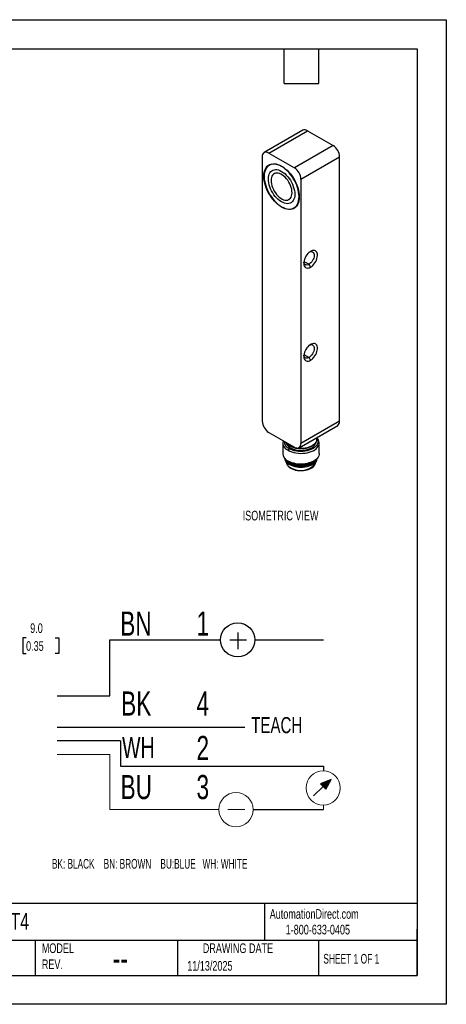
# Model space of a CAD drawing. Header units: millimetres. Extents: x 0 to 210, y 0 to 162.
# Tile 2 of 2: x 139 to 210, y 0 to 162. Entities that reach past the tile are written whole.
import ezdxf

# ---------------------------------------------------------------- set-up
doc = ezdxf.new("R2010")
doc.units = ezdxf.units.MM
doc.header["$LTSCALE"] = 0.75
doc.layers.add('DIMENSIONS', color=140, linetype='Continuous', lineweight=25)
doc.layers.add('TEXT', color=140, linetype='Continuous', lineweight=25)
doc.styles.add('SLDTEXTSTYLE0', font='TXT', dxfattribs={"width": 0.7})
doc.styles.add('SLDTEXTSTYLE1', font='TXT', dxfattribs={"width": 0.637778})
doc.styles.add('SLDTEXTSTYLE2', font='TXT', dxfattribs={"width": 0.65})
doc.dimstyles.new('SLDDIMSTYLE2', dxfattribs={"dimtxt": 1.618506, "dimasz": 2.4765, "dimexe": 0, "dimexo": 0.0625, "dimgap": 0.404626, "dimtad": 0, "dimtih": 1, "dimtoh": 1, "dimdec": 1, "dimlfac": 1.333333, "dimrnd": 1e-09, "dimzin": 4, "dimdsep": 46, "dimtxsty": 'SLDTEXTSTYLE0', "dimsah": 1, "dimcen": 0.09, "dimadec": 0, "dimazin": 1, "dimtfac": 1, "dimtdec": 1, "dimtofl": 0, "dimtmove": 0, "dimatfit": 3, "dimfxl": 0, "dimfrac": 2, "dimtolj": 1, "dimtzin": 12, "dimarcsym": 0})

# ---------------------------------------------------------------- blocks, each defined once
blk = doc.blocks.new('SW_NOTE_0')
at = {"color": 0, "linetype": 'Continuous', "lineweight": 18, "insert": (0, 2.56), "char_height": 1.984, "attachment_point": 1, "style": 'SLDTEXTSTYLE0'}
blk.add_mtext('TEACH', dxfattribs=at)
blk = doc.blocks.new('SW_NOTE_0_1')
at = {"color": 0, "linetype": 'Continuous', "lineweight": 18, "insert": (0, 3.33), "char_height": 2.58, "attachment_point": 1, "style": 'SLDTEXTSTYLE0'}
blk.add_mtext('WH', dxfattribs=at)
blk = doc.blocks.new('SW_NOTE_0_2')
at = {"color": 0, "linetype": 'Continuous', "lineweight": 18, "insert": (0, 3.84), "char_height": 2.977, "attachment_point": 1, "style": 'SLDTEXTSTYLE0'}
blk.add_mtext('BN', dxfattribs=at)
blk = doc.blocks.new('SW_NOTE_0_3')
at = {"color": 0, "linetype": 'Continuous', "lineweight": 18, "insert": (0, 3.84), "char_height": 2.977, "attachment_point": 1, "style": 'SLDTEXTSTYLE0'}
blk.add_mtext('BK', dxfattribs=at)
blk = doc.blocks.new('SW_NOTE_0_4')
at = {"color": 0, "linetype": 'Continuous', "lineweight": 18, "insert": (0, 3.84), "char_height": 2.977, "attachment_point": 1, "style": 'SLDTEXTSTYLE0'}
blk.add_mtext('BU', dxfattribs=at)
blk = doc.blocks.new('SW_NOTE_0_5')
at = {"color": 0, "linetype": 'Continuous', "lineweight": 18, "insert": (0, 3.84), "char_height": 2.98, "attachment_point": 1, "style": 'SLDTEXTSTYLE0'}
blk.add_mtext('1', dxfattribs=at)
blk = doc.blocks.new('SW_NOTE_0_6')
at = {"color": 0, "linetype": 'Continuous', "lineweight": 18, "insert": (0, 3.84), "char_height": 2.98, "attachment_point": 1, "style": 'SLDTEXTSTYLE0'}
blk.add_mtext('4', dxfattribs=at)
blk = doc.blocks.new('SW_NOTE_0_7')
at = {"color": 0, "linetype": 'Continuous', "lineweight": 18, "insert": (0, 3.84), "char_height": 2.98, "attachment_point": 1, "style": 'SLDTEXTSTYLE0'}
blk.add_mtext('3', dxfattribs=at)
blk = doc.blocks.new('SW_NOTE_0_8')
at = {"layer": 'DIMENSIONS', "color": 0, "insert": (0, 1.53), "char_height": 1.1906, "attachment_point": 1, "style": 'SLDTEXTSTYLE1'}
blk.add_mtext('BK: BLACK    BN: BROWN    BU:BLUE   WH: WHITE', dxfattribs=at)
blk = doc.blocks.new('SW_NOTE_0_9')
at = {"color": 0, "linetype": 'Continuous', "lineweight": 18, "insert": (0, 3.84), "char_height": 2.98, "attachment_point": 1, "style": 'SLDTEXTSTYLE0'}
blk.add_mtext('2', dxfattribs=at)
blk = doc.blocks.new('4-TEACH')
at = {"linetype": 'Continuous'}
blk.add_hatch(color=7, dxfattribs=at).paths.add_polyline_path([(132.36, 33.05), (132.99, 32.4), (133.65, 33.58)], flags=0)
for p, q in [((122.13, 51.71), (122.13, 49.65)), ((106.38, 43.89), (106.38, 50.8)), ((106.38, 50.8), (120.02, 50.8)), ((121.15, 50.8), (123.21, 50.8)), ((124.24, 50.8), (132.72, 50.8)), ((99.87, 43.89), (106.38, 43.89)), ((122.99, 40.01), (99.87, 40.01)), ((107.69, 38.36), (99.87, 38.36)), ((107.69, 38.36), (107.69, 35.21)), ((107.69, 35.21), (132.72, 35.21)), ((132.72, 35.21), (132.72, 34.65)), ((133.65, 33.58), (132.36, 33.05)), ((132.36, 33.05), (132.99, 32.4)), ((132.99, 32.4), (133.65, 33.58)), ((132.68, 32.73), (131.47, 31.56)), ((124.02, 29.87), (132.72, 29.87))]:
    blk.add_line(p, q)
at = {"color": 7, "linetype": 'Continuous', "lineweight": 18}
for p, q in [((99.87, 36.66), (106.38, 36.66)), ((106.38, 36.66), (106.38, 29.87)), ((132.72, 30.43), (132.72, 29.87)), ((106.38, 29.87), (119.8, 29.87)), ((120.92, 29.87), (122.99, 29.87))]:
    blk.add_line(p, q, dxfattribs=at)
blk.add_circle((122.13, 50.8), 2.11)
for centre in [(132.67, 32.54), (121.91, 29.87)]:
    blk.add_circle(centre, 2.11, dxfattribs=at)
for name, p in [('SW_NOTE_0_2', (107.65, 50.46)), ('SW_NOTE_0_5', (117.05, 50.46)), ('SW_NOTE_0_3', (107.76, 40.6)), ('SW_NOTE_0_6', (117.05, 40.6)), ('SW_NOTE_0', (123.8, 38.72)), ('SW_NOTE_0_9', (117.05, 35.12)), ('SW_NOTE_0_1', (107.87, 35.5)), ('SW_NOTE_0_4', (107.69, 30.3)), ('SW_NOTE_0_7', (117.05, 30.3))]:
    blk.add_blockref(name, p, dxfattribs=at)
at = {"layer": 'DIMENSIONS', "color": 140}
blk.add_blockref('SW_NOTE_0_8', (99.23, 22.25), dxfattribs=at)
blk = doc.blocks.new('_D_17')
at = {"layer": 'DIMENSIONS'}
for p, q in [((128.69, 70.53), (137.62, 70.53)), ((135.24, 70.53), (135.24, 63.78)), ((126.59, 63.78), (137.62, 63.78)), ((135.24, 60.25), (135.24, 63.78)), ((137.55, 60.25), (135.24, 60.25)), ((140.46, 60.25), (139.92, 60.25)), ((139.92, 60.25), (139.92, 57.67)), ((145.27, 60.25), (145.82, 60.25)), ((145.82, 60.25), (145.82, 57.67)), ((139.92, 57.67), (140.46, 57.67)), ((145.82, 57.67), (145.27, 57.67))]:
    blk.add_line(p, q, dxfattribs=at)
for points in [[(135.24, 70.53), (134.86, 68.06), (135.62, 68.06)], [(135.24, 63.78), (135.62, 66.26), (134.86, 66.26)]]:
    blk.add_solid(points, dxfattribs=at)
at = {"layer": 'DIMENSIONS', "char_height": 1.587, "attachment_point": 1, "style": 'SLDTEXTSTYLE0'}
for s, insert in [('9.0', (141.14, 62.65)), ('0.35', (140.46, 59.72))]:
    blk.add_mtext(s, dxfattribs=dict(at, insert=insert))

msp = doc.modelspace()

# ---------------------------------------------------------------- linework, layer by layer
at = {"color": 7, "linetype": 'Continuous'}
for p, q in [((0.002, 161.927), (209.552, 161.927)), ((209.552, 161.927), (209.552, 0.002)), ((209.552, 0.002), (0.002, 0.002))]:
    msp.add_line(p, q, dxfattribs=at)
for p, q in [((185.963, 143.737), (179.599, 140.063)), ((180.349, 139.989), (186.713, 143.663)), ((186.713, 143.663), (190.955, 141.213)), ((190.955, 141.213), (184.591, 137.54)), ((179.288, 139.376), (179.288, 95.895)), ((180.349, 139.989), (184.591, 137.54)), ((185.652, 135.702), (192.016, 139.376)), ((192.016, 95.895), (192.016, 139.376)), ((180.71, 138.138), (180.445, 137.985)), ((182.47, 137.784), (182.523, 137.815)), ((181.251, 136.588), (181.246, 136.585)), ((181.685, 136.699), (181.691, 136.702)), ((185.652, 135.702), (185.652, 92.222)), ((183.683, 132.363), (183.689, 132.366)), ((184.495, 130.97), (184.76, 131.123)), ((186.144, 122.177), (186.978, 121.696)), ((187.243, 121.237), (186.978, 121.696)), ((186.144, 106.867), (186.978, 106.386)), ((187.243, 105.927), (186.978, 106.386)), ((192.016, 95.895), (185.652, 92.222)), ((180.349, 94.058), (184.591, 91.609)), ((185.341, 91.535), (191.705, 95.209)), ((182.652, 92.344), (182.652, 90.568)), ((188.24, 92.895), (188.24, 93.208)), ((188.652, 90.568), (188.652, 92.344)), ((183.701, 91.388), (183.543, 91.112)), ((183.822, 91.839), (183.875, 91.808)), ((183.833, 91.832), (183.886, 91.802)), ((187.429, 91.808), (187.482, 91.839)), ((183.043, 89.493), (183.333, 88.864)), ((183.53, 89.343), (183.69, 89.251)), ((183.543, 89.336), (183.701, 89.245)), ((187.615, 89.251), (187.774, 89.343)), ((187.971, 88.864), (188.261, 89.493))]:
    msp.add_line(p, q)
at = {"flags": 128}
for points in [[(182.47, 137.846), (182.775, 137.651), (183.077, 137.422), (183.371, 137.16), (183.657, 136.869), (183.929, 136.552), (184.185, 136.213), (184.422, 135.854), (184.638, 135.48), (184.83, 135.095), (184.996, 134.703), (185.135, 134.309), (185.244, 133.917), (185.323, 133.531), (185.371, 133.155), (185.387, 132.793), (185.371, 132.451), (185.323, 132.13), (185.244, 131.835), (185.135, 131.569), (184.996, 131.335), (184.83, 131.135), (184.638, 130.972), (184.422, 130.848), (184.185, 130.763), (183.929, 130.718), (183.657, 130.715), (183.371, 130.754), (183.077, 130.833), (182.775, 130.952), (182.47, 131.109), (182.165, 131.304), (181.864, 131.533), (181.569, 131.794), (181.284, 132.085), (181.012, 132.402), (180.756, 132.742), (180.518, 133.101), (180.303, 133.475), (180.11, 133.86), (179.944, 134.251), (179.805, 134.646), (179.696, 135.038), (179.617, 135.424), (179.569, 135.8), (179.553, 136.161), (179.569, 136.504), (179.617, 136.825), (179.696, 137.12), (179.805, 137.386), (179.944, 137.62), (180.11, 137.819), (180.303, 137.982), (180.518, 138.107), (180.756, 138.192), (181.012, 138.236), (181.284, 138.239), (181.569, 138.201), (181.864, 138.122), (182.165, 138.003), (182.47, 137.846)], [(182.47, 137.784), (182.171, 137.939), (181.875, 138.056), (181.585, 138.133), (181.305, 138.171), (181.038, 138.168), (180.787, 138.124), (180.554, 138.041), (180.342, 137.919), (180.153, 137.759), (179.99, 137.563), (179.854, 137.333), (179.747, 137.072), (179.669, 136.782), (179.622, 136.467), (179.606, 136.131), (179.622, 135.776), (179.669, 135.407), (179.747, 135.028), (179.854, 134.643), (179.99, 134.256), (180.153, 133.871), (180.342, 133.493), (180.554, 133.126), (180.787, 132.774), (181.038, 132.44), (181.305, 132.129), (181.585, 131.843), (181.875, 131.586), (182.171, 131.361), (182.47, 131.17), (182.769, 131.016), (183.066, 130.899), (183.355, 130.821), (183.635, 130.784), (183.902, 130.787), (184.153, 130.83), (184.386, 130.914), (184.598, 131.036), (184.787, 131.196), (184.95, 131.392), (185.086, 131.622), (185.194, 131.883), (185.271, 132.173), (185.318, 132.487), (185.334, 132.824), (185.318, 133.179), (185.271, 133.548), (185.194, 133.927), (185.086, 134.312), (184.95, 134.699), (184.787, 135.084), (184.598, 135.462), (184.386, 135.829), (184.153, 136.181), (183.902, 136.515), (183.635, 136.826), (183.355, 137.112), (183.066, 137.368), (182.769, 137.593), (182.47, 137.784)], [(180.365, 137.935), (180.429, 138.003), (180.573, 138.131)], [(180.873, 138.218), (180.819, 138.194), (180.71, 138.138)], [(183.453, 131.67), (183.213, 131.689), (182.963, 131.747), (182.705, 131.846), (182.444, 131.982), (182.183, 132.154), (181.926, 132.36), (181.677, 132.597), (181.44, 132.861), (181.217, 133.148), (181.013, 133.455), (180.83, 133.776), (180.67, 134.107), (180.537, 134.444), (180.431, 134.782), (180.355, 135.114), (180.31, 135.438), (180.296, 135.748), (180.313, 136.039), (180.362, 136.308), (180.441, 136.55), (180.549, 136.763), (180.685, 136.942), (180.847, 137.085), (181.033, 137.191), (181.239, 137.258), (181.463, 137.284), (181.702, 137.27), (181.952, 137.215), (182.209, 137.121), (182.47, 136.988)], [(181.685, 136.699), (181.483, 136.677), (181.3, 136.613), (181.137, 136.51), (181, 136.369), (180.89, 136.192), (180.809, 135.984), (180.759, 135.747), (180.741, 135.487), (180.755, 135.208), (180.801, 134.915), (180.878, 134.614), (180.984, 134.31), (181.118, 134.009), (181.277, 133.717), (181.459, 133.439), (181.658, 133.181), (181.873, 132.946), (182.099, 132.74), (182.332, 132.567), (182.567, 132.428), (182.801, 132.328), (183.028, 132.268), (183.244, 132.249), (183.446, 132.272), (183.63, 132.335), (183.792, 132.438), (183.93, 132.58), (184.04, 132.756), (184.12, 132.965), (184.17, 133.201), (184.188, 133.462), (184.174, 133.741), (184.129, 134.034), (184.052, 134.335), (183.945, 134.639), (183.811, 134.939), (183.652, 135.231), (183.471, 135.509), (183.271, 135.768), (183.056, 136.002), (182.83, 136.208), (182.598, 136.382), (182.362, 136.52), (182.129, 136.62), (181.902, 136.68), (181.685, 136.699)], [(183.689, 132.366), (183.798, 132.441), (183.935, 132.583), (184.045, 132.759), (184.126, 132.968), (184.176, 133.204), (184.194, 133.465), (184.18, 133.744), (184.134, 134.037), (184.057, 134.338), (183.951, 134.642), (183.817, 134.942), (183.658, 135.234), (183.476, 135.512), (183.277, 135.771), (183.062, 136.005), (182.836, 136.211), (182.603, 136.385), (182.368, 136.523), (182.134, 136.623), (181.907, 136.683), (181.691, 136.702)], [(182.47, 136.988), (182.734, 136.818), (182.993, 136.613), (183.245, 136.376), (183.486, 136.111), (183.711, 135.823), (183.918, 135.514), (184.104, 135.191), (184.266, 134.856), (184.401, 134.517), (184.508, 134.176), (184.585, 133.84), (184.631, 133.514), (184.644, 133.201), (184.626, 132.908), (184.576, 132.637), (184.495, 132.394), (184.384, 132.181), (184.245, 132.003), (184.08, 131.86), (183.891, 131.757), (183.681, 131.693), (183.453, 131.67)], [(184.76, 131.123), (184.864, 131.189), (184.911, 131.224)], [(184.685, 131.007), (184.503, 130.946), (184.412, 130.925)], [(187.243, 121.237), (187.433, 121.365), (187.618, 121.527), (187.792, 121.718), (187.95, 121.933), (188.087, 122.165), (188.201, 122.407), (188.287, 122.654), (188.343, 122.897), (188.367, 123.129), (188.359, 123.345), (188.319, 123.537), (188.248, 123.7), (188.147, 123.83), (188.021, 123.923), (187.873, 123.975), (187.706, 123.987), (187.527, 123.956), (187.339, 123.885), (187.148, 123.775), (186.96, 123.629), (186.78, 123.452), (186.613, 123.248), (186.465, 123.024), (186.339, 122.786), (186.239, 122.541), (186.168, 122.295), (186.127, 122.056), (186.119, 121.832), (186.144, 121.627), (186.199, 121.449), (186.285, 121.302), (186.399, 121.19), (186.536, 121.117), (186.695, 121.085), (186.868, 121.095), (187.053, 121.146), (187.243, 121.237)], [(187.101, 123.742), (187.22, 123.781), (187.372, 123.798), (187.509, 123.776), (187.628, 123.714), (187.722, 123.615), (187.79, 123.482), (187.829, 123.321), (187.837, 123.137), (187.813, 122.937), (187.76, 122.728), (187.678, 122.517), (187.571, 122.313), (187.443, 122.122), (187.297, 121.951), (187.141, 121.808), (186.978, 121.696)], [(186.978, 121.696), (186.815, 121.62), (186.658, 121.583), (186.513, 121.585), (186.385, 121.628), (186.278, 121.709), (186.196, 121.825), (186.143, 121.972), (186.127, 122.055)], [(187.243, 105.927), (187.433, 106.055), (187.618, 106.217), (187.792, 106.408), (187.95, 106.623), (188.087, 106.855), (188.201, 107.097), (188.287, 107.344), (188.343, 107.587), (188.367, 107.819), (188.359, 108.035), (188.319, 108.227), (188.248, 108.39), (188.147, 108.52), (188.021, 108.613), (187.873, 108.665), (187.706, 108.677), (187.527, 108.646), (187.339, 108.575), (187.148, 108.465), (186.96, 108.319), (186.78, 108.142), (186.613, 107.938), (186.465, 107.714), (186.339, 107.476), (186.239, 107.23), (186.168, 106.985), (186.127, 106.746), (186.119, 106.522), (186.144, 106.317), (186.199, 106.139), (186.285, 105.991), (186.399, 105.88), (186.536, 105.807), (186.695, 105.775), (186.868, 105.784), (187.053, 105.835), (187.243, 105.927)], [(187.101, 108.432), (187.22, 108.471), (187.372, 108.488), (187.509, 108.466), (187.628, 108.404), (187.722, 108.305), (187.79, 108.172), (187.829, 108.011), (187.837, 107.827), (187.813, 107.627), (187.76, 107.418), (187.678, 107.207), (187.571, 107.003), (187.443, 106.812), (187.297, 106.641), (187.141, 106.498), (186.978, 106.386)], [(186.978, 106.386), (186.815, 106.31), (186.658, 106.272), (186.513, 106.275), (186.385, 106.318), (186.278, 106.398), (186.196, 106.515), (186.143, 106.662), (186.127, 106.745)], [(183.543, 91.112), (183.827, 90.969), (184.14, 90.848), (184.476, 90.75), (184.832, 90.678), (185.2, 90.631), (185.575, 90.612), (185.951, 90.62), (186.323, 90.656), (186.684, 90.717), (187.029, 90.805), (187.352, 90.917), (187.649, 91.051), (187.914, 91.206), (188.143, 91.378), (188.333, 91.566), (188.48, 91.766), (188.584, 91.975), (188.64, 92.19), (188.65, 92.408), (188.612, 92.624), (188.528, 92.836), (188.399, 93.04), (188.24, 93.22)], [(188.24, 93.106), (188.266, 93.065), (188.364, 92.868), (188.417, 92.665), (188.425, 92.459), (188.387, 92.255), (188.304, 92.056), (188.178, 91.864), (188.01, 91.683), (187.804, 91.516), (187.562, 91.365), (187.289, 91.234), (186.989, 91.123), (186.667, 91.036), (186.328, 90.974), (185.978, 90.936), (185.623, 90.925), (185.269, 90.941), (184.92, 90.982), (184.584, 91.049), (184.265, 91.14), (183.969, 91.253), (183.701, 91.388)], [(188.24, 92.895), (188.219, 92.708), (188.155, 92.516), (188.048, 92.331), (187.9, 92.155), (187.714, 91.992), (187.492, 91.844), (187.239, 91.715), (186.959, 91.605), (186.656, 91.518), (186.336, 91.454), (186.004, 91.415), (185.667, 91.401), (185.329, 91.413), (184.997, 91.45), (184.676, 91.511), (184.371, 91.597), (184.089, 91.704), (183.833, 91.832)], [(183.912, 91.511), (184.168, 91.384), (184.451, 91.278), (184.757, 91.195), (185.08, 91.137), (185.413, 91.105), (185.751, 91.1), (186.087, 91.121), (186.414, 91.168), (186.728, 91.24), (187.021, 91.337), (187.289, 91.456), (187.527, 91.594), (187.729, 91.75), (187.893, 91.921), (188.015, 92.103), (188.093, 92.292), (188.124, 92.453)], [(183.527, 89.345), (183.689, 89.208), (183.912, 89.062)], [(188.652, 90.568), (188.64, 90.414), (188.584, 90.199), (188.48, 89.99), (188.333, 89.79), (188.143, 89.602), (187.914, 89.43), (187.649, 89.275), (187.352, 89.141), (187.029, 89.029), (186.684, 88.941), (186.323, 88.88), (185.951, 88.844), (185.575, 88.836), (185.2, 88.856), (184.832, 88.902), (184.476, 88.974), (184.14, 89.072), (183.827, 89.193), (183.543, 89.336)], [(183.754, 88.786), (184.021, 88.652), (184.315, 88.54), (184.633, 88.451), (184.968, 88.386), (185.315, 88.347), (185.667, 88.335), (186.02, 88.35), (186.366, 88.391), (186.7, 88.457), (187.015, 88.549), (187.308, 88.663), (187.572, 88.798), (187.803, 88.952), (187.998, 89.122), (188.152, 89.306), (188.264, 89.499), (188.331, 89.699), (188.348, 89.808)], [(183.754, 88.969), (184.021, 88.836), (184.315, 88.723), (184.633, 88.634), (184.968, 88.57), (185.315, 88.531), (185.667, 88.519), (186.02, 88.533), (186.366, 88.574), (186.7, 88.641), (187.015, 88.732), (187.308, 88.846), (187.572, 88.982), (187.803, 89.136), (187.998, 89.306), (188.152, 89.489), (188.264, 89.683), (188.288, 89.741)], [(183.965, 88.174), (184.213, 88.05), (184.488, 87.948), (184.784, 87.867), (185.097, 87.811), (185.42, 87.78), (185.748, 87.775), (186.073, 87.795), (186.391, 87.841), (186.695, 87.911), (186.98, 88.005), (187.24, 88.12), (187.47, 88.254), (187.666, 88.406), (187.825, 88.571), (187.944, 88.747), (188.02, 88.931), (188.038, 89.008)]]:
    msp.add_lwpolyline(points, dxfattribs=at)
for centre, radius, start, end in [((186.276, 143.073), 0.734, 53.47043, 115.21911), ((189.723, 139.277), 2.295, 2.4763, 57.5237), ((179.938, 139.476), 0.657, 51.32543, 188.68532), ((181.683, 135.829), 0.874, 89.51366, 119.62258), ((183.359, 135.603), 2.295, 2.4764, 57.5236), ((181.581, 95.995), 2.295, 182.4764, 237.5236), ((191.266, 95.821), 0.754, 305.64976, 5.66242), ((184.028, 92.374), 1.352, 166.36578, 248.97456), ((184.195, 92.607), 1.315, 180.42827, 247.94135), ((184.449, 92.687), 1.293, 191.84284, 245.45582), ((184.605, 93.303), 1.661, 212.5434, 242.29554), ((185.652, 95.236), 3.861, 242.78535, 297.40803), ((185.002, 92.122), 0.657, 231.32543, 8.68532), ((184.1, 90.677), 1.452, 184.32205, 247.43371), ((184.34, 90.065), 1.408, 190.53822, 245.38542), ((184.47, 90.393), 1.593, 204.14012, 243.29543), ((185.652, 93.011), 4.242, 242.62434, 297.56904), ((185.627, 92.174), 3.554, 241.15154, 307.23524), ((184.545, 89.369), 1.328, 195.74674, 244.10993), ((184.638, 89.543), 1.472, 207.49583, 242.7676), ((185.599, 90.902), 3.128, 238.50765, 319.33742)]:
    msp.add_arc(centre, radius, start, end)
at = {"layer": 'TEXT'}
for p, q in [((4.762, 157.162), (204.787, 157.162)), ((182.88, 151.447), (182.88, 157.162)), ((188.595, 151.447), (188.595, 157.162)), ((204.787, 157.162), (204.787, 4.762)), ((182.88, 151.447), (188.595, 151.447)), ((204.787, 16.595), (4.762, 16.595)), ((179.682, 16.595), (179.682, 10.477)), ((204.787, 4.762), (204.787, 12.383)), ((204.787, 10.477), (4.762, 10.477)), ((141.976, 10.477), (141.976, 4.762)), ((165.349, 10.477), (165.349, 4.762)), ((188.512, 10.477), (188.512, 4.762)), ((4.762, 4.762), (204.787, 4.762))]:
    msp.add_line(p, q, dxfattribs=at)

# ---------------------------------------------------------------- block references
at = {"layer": 'DIMENSIONS', "xscale": 1.333333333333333, "yscale": 1.333333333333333, "zscale": 1.333333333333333}
msp.add_blockref('4-TEACH', (12.413, -7.8), dxfattribs=at)

# ---------------------------------------------------------------- texts
at = {"color": 179, "linetype": 'Continuous', "lineweight": 18, "char_height": 1.5875, "attachment_point": 1, "style": 'SLDTEXTSTYLE0'}
for s, insert in [('AutomationDirect.com', (180.521, 15.657)), ('1-800-633-0405', (183.144, 13.078))]:
    msp.add_mtext(s, dxfattribs=dict(at, insert=insert))
at = {"layer": 'DIMENSIONS', "insert": (176.071, 81.168), "char_height": 1.5875, "attachment_point": 1, "style": 'SLDTEXTSTYLE0'}
msp.add_mtext('ISOMETRIC VIEW', dxfattribs=at)
at = {"layer": 'TEXT'}
for s, insert, char_height, attachment_point, style in [('USQ12M200IU-T4', (119.406, 15.034), 2.77813, 1, 'SLDTEXTSTYLE0'), ('MODEL ^JREV.', (143.05, 10.023), 1.5875, 1, 'SLDTEXTSTYLE0'), ('DRAWING DATE', (175.294, 10.023), 1.5875, 2, 'SLDTEXTSTYLE0'), ('SHEET 1 OF 1', (189.331, 8.289), 1.5875, 1, 'SLDTEXTSTYLE2'), ('--', (154.723, 9.539), 3.9688, 1, 'SLDTEXTSTYLE0'), ('11/13/2025', (166.96, 7.129), 1.5875, 1, 'SLDTEXTSTYLE0')]:
    msp.add_mtext(s, dxfattribs=dict(at, insert=insert, char_height=char_height, attachment_point=attachment_point, style=style))

# ---------------------------------------------------------------- dimensions: what is measured, and where the dimension line sits
at = {"layer": 'DIMENSIONS'}
dim = msp.add_linear_dim(base=(135.238, 63.784), p1=(127.738, 70.534), p2=(125.638, 63.784), angle=90, dimstyle='SLDDIMSTYLE2', dxfattribs=at)
dim.commit()
dim.dimension.update_dxf_attribs({"geometry": '_D_17', "text_midpoint": (135.238, 60.245), "dimtype": 160})

doc.saveas('drawing.dxf')
